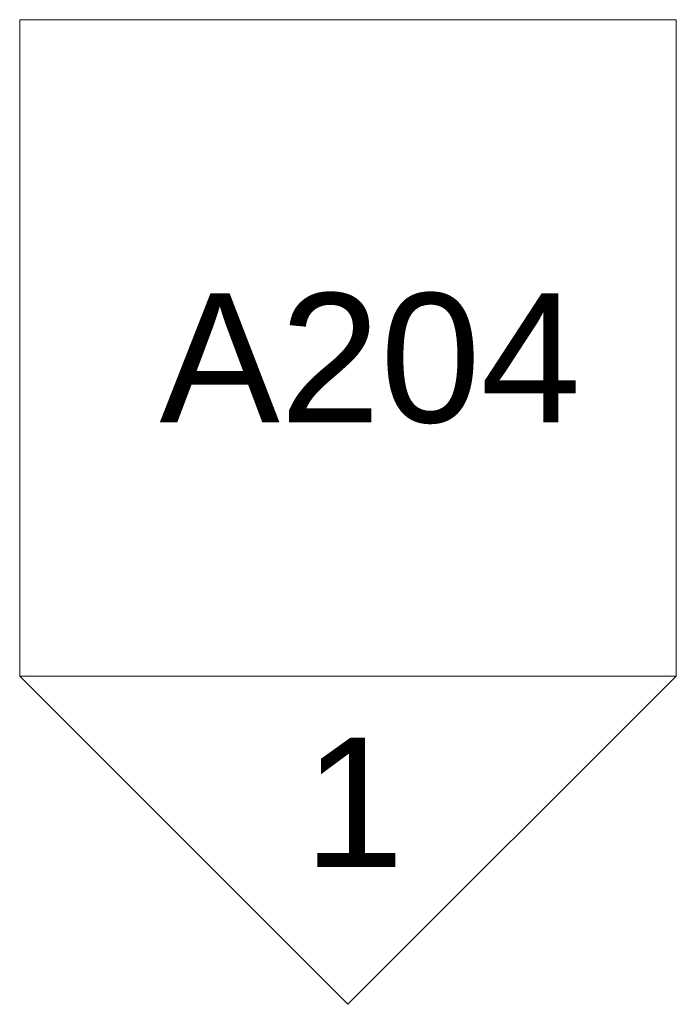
# Model space of a CAD drawing. Header units: inches. Extents: x -863 to 790, y -1032 to 1262.
# Tile 8 of 8: x -32 to 16, y 1190 to 1262. Entities that reach past the tile are written whole.
import ezdxf

# ---------------------------------------------------------------- set-up
doc = ezdxf.new("R2010")
doc.units = ezdxf.units.IN
doc.header["$MEASUREMENT"] = 0
doc.layers.add('G-ANNO-SYMB', color=111, linetype='Continuous', lineweight=9)
doc.styles.add('Arial', font='arial.ttf', dxfattribs={"height": 9.448819})

# ---------------------------------------------------------------- blocks, each defined once
blk = doc.blocks.new('Elevation - Detail Number-142915-Unit 3234 b')
at = {"layer": 'G-ANNO-SYMB'}
for p, q in [((-0.25, -0.25), (-0.25, 0.25)), ((-0.25, 0.25), (0.25, 0.25)), ((0.25, 0.25), (0.25, -0.25)), ((0.25, -0.25), (-0.25, -0.25))]:
    blk.add_line(p, q, dxfattribs=at)
blk = doc.blocks.new('Elevation - Detail Number-142644-Unit 3234 b')
at = {"layer": 'G-ANNO-SYMB'}
for p, q in [((0, 0.25), (-0.25, 0)), ((0.25, 0), (0, 0.25)), ((-0.25, 0), (0.25, 0))]:
    blk.add_line(p, q, dxfattribs=at)

msp = doc.modelspace()

# ---------------------------------------------------------------- block references
at = {"layer": 'G-ANNO-SYMB', "xscale": 95.99999999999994, "yscale": 95.99999999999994, "zscale": 95.99999999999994}
msp.add_blockref('Elevation - Detail Number-142915-Unit 3234 b', (-7.891, 1238.232), dxfattribs=at)
at = {"layer": 'G-ANNO-SYMB', "extrusion": (0, 0, -1), "xscale": 95.99999999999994, "yscale": 95.99999999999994, "zscale": 95.99999999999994, "rotation": 180}
msp.add_blockref('Elevation - Detail Number-142644-Unit 3234 b', (7.891, 1214.232), dxfattribs=at)

# ---------------------------------------------------------------- texts
at = {"layer": 'G-ANNO-SYMB', "attachment_point": 1, "style": 'Arial'}
for s, insert, char_height, width in [('A204', (-21.676, 1242.23), 9.4488, 36.966), ('1', (-11.133, 1209.728), 9.449, 8.787)]:
    msp.add_mtext(s, dxfattribs=dict(at, insert=insert, char_height=char_height, width=width))

doc.saveas('drawing.dxf')
